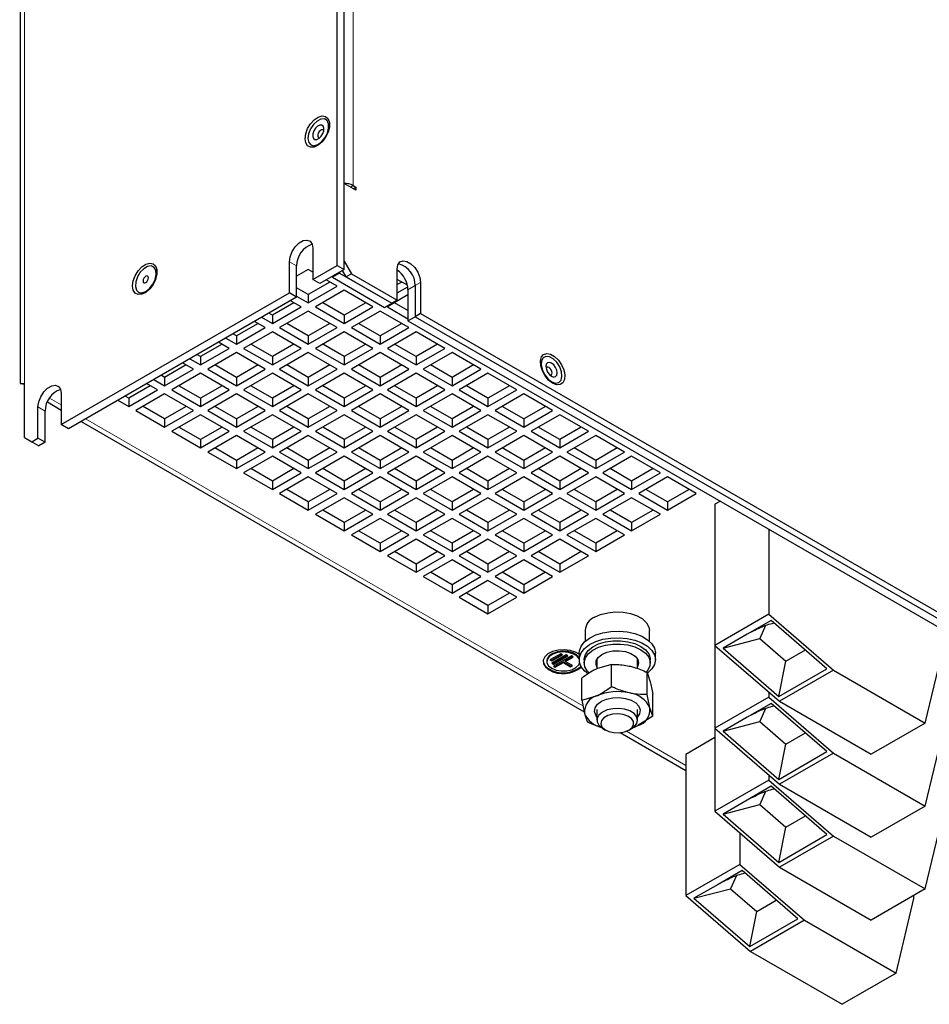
# Model space of a CAD drawing. Header units: millimetres. Extents: x 5 to 418, y 2 to 292.
# Tile 9 of 15: x 337 to 384, y 60 to 112. Entities that reach past the tile are written whole.
import ezdxf

# ---------------------------------------------------------------- set-up
doc = ezdxf.new("R2010")
doc.units = ezdxf.units.MM

msp = doc.modelspace()

# ---------------------------------------------------------------- linework, layer by layer
at = {"color": 7, "linetype": 'Continuous', "lineweight": 25}
for p, q in [((353.382, 98.7602), (353.382, 188.0353)), ((353.7591, 98.5425), (353.7591, 187.8176)), ((336.7428, 174.6457), (336.7428, 92.556)), ((353.7591, 98.978), (353.7591, 103.0607)), ((354.3719, 102.7069), (353.7591, 103.0607)), ((354.2305, 102.9519), (354.3719, 102.8702)), ((354.2305, 102.7886), (354.3719, 102.8702)), ((354.3719, 102.8702), (354.3719, 102.7069)), ((352.1092, 99.6585), (352.1092, 98.0254)), ((350.8835, 97.3179), (350.8835, 98.951)), ((351.2606, 97.1002), (351.2606, 98.7333)), ((352.1092, 98.0254), (353.382, 98.7602)), ((353.382, 98.7602), (353.7591, 98.5425)), ((353.7591, 98.978), (354.1362, 98.3248)), ((343.735, 98.6918), (343.7256, 98.6972)), ((351.8735, 98.543), (351.2606, 98.1893)), ((352.1092, 98.407), (351.8735, 98.543)), ((353.7591, 98.5425), (352.4863, 97.8077)), ((353.5139, 98.3575), (353.1368, 98.1397)), ((353.5139, 98.401), (353.5139, 98.3575)), ((353.5139, 98.3575), (356.2575, 96.7736)), ((353.8534, 98.1615), (353.6648, 98.4881)), ((354.1362, 98.3248), (353.8534, 98.1615)), ((354.1362, 98.3248), (356.5404, 96.9369)), ((356.5404, 96.9369), (356.5404, 98.57)), ((353.0048, 97.8899), (351.8735, 97.2369)), ((352.4863, 97.8077), (352.1092, 98.0254)), ((353.382, 97.6722), (352.8167, 97.9985)), ((353.1368, 98.1833), (353.1368, 98.1397)), ((353.1368, 98.1397), (355.8804, 96.5559)), ((353.8534, 98.1615), (356.2575, 96.7736)), ((357.0763, 97.7166), (356.5404, 98.026)), ((356.776, 97.8899), (356.5404, 97.7539)), ((357.4832, 97.6991), (357.4832, 96.0661)), ((357.766, 97.8624), (357.766, 96.2293)), ((338.9098, 90.4056), (350.8835, 97.3179)), ((342.9524, 97.3577), (342.9617, 97.3523)), ((351.2606, 97.1002), (350.8835, 97.3179)), ((351.8735, 97.2369), (351.2606, 97.5906)), ((351.8735, 96.8014), (353.382, 97.6722)), ((351.8735, 97.2369), (351.8735, 96.8014)), ((353.7591, 97.4545), (352.2506, 96.5837)), ((355.2676, 96.5837), (353.7591, 97.4545)), ((357.1061, 97.2096), (356.0218, 96.5837)), ((356.5404, 97.3184), (357.0925, 97.6372)), ((357.1061, 97.4814), (357.1061, 95.8484)), ((351.2606, 97.1002), (339.287, 90.1879)), ((351.1192, 96.8014), (349.9878, 96.1483)), ((351.4963, 96.5837), (350.9311, 96.91)), ((351.2606, 97.1551), (351.8735, 96.8014)), ((353.7591, 96.1483), (352.6278, 96.8014)), ((354.8904, 96.8014), (353.7591, 96.1483)), ((355.8804, 96.5559), (356.2575, 96.7736)), ((356.5404, 96.9369), (356.2575, 96.7736)), ((357.1061, 96.3932), (356.399, 96.8014)), ((349.9878, 96.1483), (349.7998, 96.2569)), ((349.9878, 95.7128), (351.4963, 96.5837)), ((349.9878, 96.1483), (349.9878, 95.7128)), ((351.8735, 96.3659), (350.365, 95.4951)), ((353.382, 95.4951), (351.8735, 96.3659)), ((352.2506, 96.5837), (353.7591, 95.7128)), ((353.7591, 95.7128), (355.2676, 96.5837)), ((353.7591, 96.1483), (353.7591, 95.7128)), ((355.6447, 96.3659), (354.1362, 95.4951)), ((357.1532, 95.4951), (355.6447, 96.3659)), ((356.0218, 96.5837), (357.1061, 95.9577)), ((357.766, 96.2293), (357.4832, 96.0661)), ((357.766, 96.2293), (394.2527, 75.166)), ((349.2335, 95.7129), (348.1022, 95.0598)), ((349.6107, 95.4951), (349.0455, 95.8214)), ((349.4226, 96.0391), (349.9878, 95.7128)), ((351.8735, 95.0598), (350.7422, 95.7129)), ((353.0048, 95.7129), (351.8735, 95.0598)), ((355.6447, 95.0598), (354.5134, 95.7129)), ((356.776, 95.7129), (355.6447, 95.0598)), ((357.1061, 95.8484), (357.4832, 96.0661)), ((357.1061, 95.8484), (393.5928, 74.785)), ((357.4832, 96.0661), (393.9699, 75.0027)), ((348.1022, 95.0598), (347.9142, 95.1683)), ((348.1022, 94.6243), (349.6107, 95.4951)), ((349.9878, 95.2774), (348.4793, 94.4066)), ((351.4963, 94.4066), (349.9878, 95.2774)), ((350.365, 95.4951), (351.8735, 94.6243)), ((351.8735, 94.6243), (353.382, 95.4951)), ((353.7591, 95.2774), (352.2506, 94.4066)), ((355.2676, 94.4066), (353.7591, 95.2774)), ((354.1362, 95.4951), (355.6447, 94.6243)), ((355.6447, 94.6243), (357.1532, 95.4951)), ((357.5303, 95.2774), (356.0218, 94.4066)), ((359.0388, 94.4066), (357.5303, 95.2774)), ((347.3479, 94.6243), (346.2166, 93.9712)), ((347.7251, 94.4066), (347.1599, 94.7329)), ((347.537, 94.9506), (348.1022, 94.6243)), ((348.1022, 95.0598), (348.1022, 94.6243)), ((349.9878, 93.9712), (348.8565, 94.6243)), ((351.1192, 94.6243), (349.9878, 93.9712)), ((351.8735, 95.0598), (351.8735, 94.6243)), ((353.7591, 93.9712), (352.6278, 94.6243)), ((354.8904, 94.6243), (353.7591, 93.9712)), ((355.6447, 95.0598), (355.6447, 94.6243)), ((357.5303, 93.9712), (356.399, 94.6243)), ((358.6616, 94.6243), (357.5303, 93.9712)), ((346.2166, 93.9712), (346.0286, 94.0798)), ((346.2166, 93.5357), (347.7251, 94.4066)), ((348.1022, 94.1889), (346.5937, 93.318)), ((349.6107, 93.318), (348.1022, 94.1889)), ((348.4793, 94.4066), (349.9878, 93.5357)), ((349.9878, 93.5357), (351.4963, 94.4066)), ((351.8735, 94.1889), (350.365, 93.318)), ((353.382, 93.318), (351.8735, 94.1889)), ((352.2506, 94.4066), (353.7591, 93.5357)), ((353.7591, 93.5357), (355.2676, 94.4066)), ((355.6447, 94.1889), (354.1362, 93.318)), ((357.1532, 93.318), (355.6447, 94.1889)), ((356.0218, 94.4066), (357.5303, 93.5357)), ((357.5303, 93.5357), (359.0388, 94.4066)), ((359.4159, 94.1889), (357.9074, 93.318)), ((360.9244, 93.318), (359.4159, 94.1889)), ((345.8395, 93.318), (345.2743, 93.6443)), ((345.6514, 93.862), (346.2166, 93.5357)), ((346.2166, 93.9712), (346.2166, 93.5357)), ((349.9878, 93.9712), (349.9878, 93.5357)), ((353.7591, 93.9712), (353.7591, 93.5357)), ((357.5303, 93.9712), (357.5303, 93.5357)), ((345.4623, 93.5358), (344.331, 92.8827)), ((344.331, 92.4472), (345.8395, 93.318)), ((346.2166, 93.1003), (344.7081, 92.2295)), ((347.7251, 92.2295), (346.2166, 93.1003)), ((346.5937, 93.318), (348.1022, 92.4472)), ((348.1022, 92.8827), (346.9709, 93.5358)), ((349.2335, 93.5358), (348.1022, 92.8827)), ((348.1022, 92.4472), (349.6107, 93.318)), ((349.9878, 93.1003), (348.4793, 92.2295)), ((351.4963, 92.2295), (349.9878, 93.1003)), ((350.365, 93.318), (351.8735, 92.4472)), ((351.8735, 92.8827), (350.7422, 93.5358)), ((353.0048, 93.5358), (351.8735, 92.8827)), ((351.8735, 92.4472), (353.382, 93.318)), ((353.7591, 93.1003), (352.2506, 92.2295)), ((355.2676, 92.2295), (353.7591, 93.1003)), ((354.1362, 93.318), (355.6447, 92.4472)), ((355.6447, 92.8827), (354.5134, 93.5358)), ((356.776, 93.5358), (355.6447, 92.8827)), ((355.6447, 92.4472), (357.1532, 93.318)), ((357.5303, 93.1003), (356.0218, 92.2295)), ((359.0388, 92.2295), (357.5303, 93.1003)), ((357.9074, 93.318), (359.4159, 92.4472)), ((359.4159, 92.8827), (358.2846, 93.5358)), ((360.5472, 93.5358), (359.4159, 92.8827)), ((359.4159, 92.4472), (360.9244, 93.318)), ((361.3016, 93.1003), (359.7931, 92.2295)), ((362.81, 92.2295), (361.3016, 93.1003)), ((336.9771, 89.7254), (336.9771, 92.556)), ((343.9539, 92.2295), (343.3886, 92.5558)), ((343.7658, 92.7735), (344.331, 92.4472)), ((344.331, 92.8827), (344.1429, 92.9912)), ((344.331, 92.8827), (344.331, 92.4472)), ((348.1022, 92.8827), (348.1022, 92.4472)), ((351.8735, 92.8827), (351.8735, 92.4472)), ((355.6447, 92.8827), (355.6447, 92.4472)), ((359.4159, 92.8827), (359.4159, 92.4472)), ((338.9098, 92.0387), (338.9098, 90.4056)), ((343.5767, 92.4472), (342.4454, 91.7941)), ((342.4454, 91.3586), (343.9539, 92.2295)), ((344.331, 92.0118), (342.8225, 91.1409)), ((345.8395, 91.1409), (344.331, 92.0118)), ((344.7081, 92.2295), (346.2166, 91.3586)), ((346.2166, 91.7941), (345.0853, 92.4472)), ((347.3479, 92.4472), (346.2166, 91.7941)), ((346.2166, 91.3586), (347.7251, 92.2295)), ((348.1022, 92.0118), (346.5937, 91.1409)), ((349.6107, 91.1409), (348.1022, 92.0118)), ((348.4793, 92.2295), (349.9878, 91.3586)), ((349.9878, 91.7941), (348.8565, 92.4472)), ((351.1192, 92.4472), (349.9878, 91.7941)), ((349.9878, 91.3586), (351.4963, 92.2295)), ((351.8735, 92.0118), (350.365, 91.1409)), ((353.382, 91.1409), (351.8735, 92.0118)), ((352.2506, 92.2295), (353.7591, 91.3586)), ((353.7591, 91.7941), (352.6278, 92.4472)), ((354.8904, 92.4472), (353.7591, 91.7941)), ((353.7591, 91.3586), (355.2676, 92.2295)), ((355.6447, 92.0118), (354.1362, 91.1409)), ((357.1532, 91.1409), (355.6447, 92.0118)), ((356.0218, 92.2295), (357.5303, 91.3586)), ((357.5303, 91.7941), (356.399, 92.4472)), ((358.6616, 92.4472), (357.5303, 91.7941)), ((357.5303, 91.3586), (359.0388, 92.2295)), ((359.4159, 92.0118), (357.9074, 91.1409)), ((360.9244, 91.1409), (359.4159, 92.0118)), ((359.7931, 92.2295), (361.3016, 91.3586)), ((361.3016, 91.7941), (360.1702, 92.4472)), ((362.4329, 92.4472), (361.3016, 91.7941)), ((361.3016, 91.3586), (362.81, 92.2295)), ((363.1872, 92.0118), (361.6787, 91.1409)), ((364.6957, 91.1409), (363.1872, 92.0118)), ((338.1766, 91.5931), (338.9098, 91.1698)), ((341.8801, 91.6849), (342.4454, 91.3586)), ((342.4454, 91.7941), (342.2573, 91.9027)), ((342.4454, 91.7941), (342.4454, 91.3586)), ((346.2166, 91.7941), (346.2166, 91.3586)), ((349.9878, 91.7941), (349.9878, 91.3586)), ((353.7591, 91.7941), (353.7591, 91.3586)), ((357.5303, 91.7941), (357.5303, 91.3586)), ((361.3016, 91.7941), (361.3016, 91.3586)), ((337.6842, 89.6981), (337.6842, 91.3312)), ((338.0613, 89.4804), (338.0613, 91.1135)), ((342.8225, 91.1409), (344.331, 90.2701)), ((344.331, 90.7056), (343.1997, 91.3587)), ((345.4623, 91.3587), (344.331, 90.7056)), ((344.331, 90.2701), (345.8395, 91.1409)), ((346.5937, 91.1409), (348.1022, 90.2701)), ((348.1022, 90.7056), (346.9709, 91.3587)), ((349.2335, 91.3587), (348.1022, 90.7056)), ((348.1022, 90.2701), (349.6107, 91.1409)), ((350.365, 91.1409), (351.8735, 90.2701)), ((351.8735, 90.7056), (350.7422, 91.3587)), ((353.0048, 91.3587), (351.8735, 90.7056)), ((351.8735, 90.2701), (353.382, 91.1409)), ((354.1362, 91.1409), (355.6447, 90.2701)), ((355.6447, 90.7056), (354.5134, 91.3587)), ((356.776, 91.3587), (355.6447, 90.7056)), ((355.6447, 90.2701), (357.1532, 91.1409)), ((357.9074, 91.1409), (359.4159, 90.2701)), ((359.4159, 90.7056), (358.2846, 91.3587)), ((360.5472, 91.3587), (359.4159, 90.7056)), ((359.4159, 90.2701), (360.9244, 91.1409)), ((361.6787, 91.1409), (363.1872, 90.2701)), ((363.1872, 90.7056), (362.0559, 91.3587)), ((364.3185, 91.3587), (363.1872, 90.7056)), ((363.1872, 90.2701), (364.6957, 91.1409)), ((339.9488, 90.57), (366.3565, 75.3252)), ((344.331, 90.7056), (344.331, 90.2701)), ((346.2166, 90.9232), (344.7081, 90.0524)), ((347.7251, 90.0524), (346.2166, 90.9232)), ((348.1022, 90.7056), (348.1022, 90.2701)), ((349.9878, 90.9232), (348.4793, 90.0524)), ((351.4963, 90.0524), (349.9878, 90.9232)), ((351.8735, 90.7056), (351.8735, 90.2701)), ((353.7591, 90.9232), (352.2506, 90.0524)), ((355.2676, 90.0524), (353.7591, 90.9232)), ((355.6447, 90.7056), (355.6447, 90.2701)), ((357.5303, 90.9232), (356.0218, 90.0524)), ((359.0388, 90.0524), (357.5303, 90.9232)), ((359.4159, 90.7056), (359.4159, 90.2701)), ((361.3016, 90.9232), (359.7931, 90.0524)), ((362.81, 90.0524), (361.3016, 90.9232)), ((363.1872, 90.7056), (363.1872, 90.2701)), ((365.0728, 90.9232), (363.5643, 90.0524)), ((366.5813, 90.0524), (365.0728, 90.9232)), ((339.287, 90.1879), (338.9098, 90.4056)), ((344.7081, 90.0524), (346.2166, 89.1816)), ((346.2166, 89.617), (345.0853, 90.2701)), ((347.3479, 90.2701), (346.2166, 89.617)), ((346.2166, 89.1816), (347.7251, 90.0524)), ((348.4793, 90.0524), (349.9878, 89.1816)), ((349.9878, 89.617), (348.8565, 90.2701)), ((351.1192, 90.2701), (349.9878, 89.617)), ((349.9878, 89.1816), (351.4963, 90.0524)), ((352.2506, 90.0524), (353.7591, 89.1816)), ((353.7591, 89.617), (352.6278, 90.2701)), ((354.8904, 90.2701), (353.7591, 89.617)), ((353.7591, 89.1816), (355.2676, 90.0524)), ((356.0218, 90.0524), (357.5303, 89.1816)), ((357.5303, 89.617), (356.399, 90.2701)), ((358.6616, 90.2701), (357.5303, 89.617)), ((357.5303, 89.1816), (359.0388, 90.0524)), ((359.7931, 90.0524), (361.3016, 89.1816)), ((361.3016, 89.617), (360.1702, 90.2701)), ((362.4329, 90.2701), (361.3016, 89.617)), ((361.3016, 89.1816), (362.81, 90.0524)), ((363.5643, 90.0524), (365.0728, 89.1816)), ((365.0728, 89.617), (363.9415, 90.2701)), ((366.2041, 90.2701), (365.0728, 89.617)), ((365.0728, 89.1816), (366.5813, 90.0524)), ((336.9771, 89.7254), (337.3542, 89.5076)), ((337.3542, 89.5076), (337.6842, 89.6981)), ((337.3542, 89.5076), (337.7313, 89.2899)), ((338.0613, 89.4804), (337.6842, 89.6981)), ((338.0613, 89.4804), (337.7313, 89.2899)), ((346.2166, 89.617), (346.2166, 89.1816)), ((348.1022, 89.8347), (346.5937, 88.9638)), ((349.6107, 88.9638), (348.1022, 89.8347)), ((349.9878, 89.617), (349.9878, 89.1816)), ((351.8735, 89.8347), (350.365, 88.9638)), ((353.382, 88.9638), (351.8735, 89.8347)), ((353.7591, 89.617), (353.7591, 89.1816)), ((355.6447, 89.8347), (354.1362, 88.9638)), ((357.1532, 88.9638), (355.6447, 89.8347)), ((357.5303, 89.617), (357.5303, 89.1816)), ((359.4159, 89.8347), (357.9074, 88.9638)), ((360.9244, 88.9638), (359.4159, 89.8347)), ((361.3016, 89.617), (361.3016, 89.1816)), ((363.1872, 89.8347), (361.6787, 88.9638)), ((364.6957, 88.9638), (363.1872, 89.8347)), ((365.0728, 89.617), (365.0728, 89.1816)), ((366.9584, 89.8347), (365.4499, 88.9638)), ((368.4669, 88.9638), (366.9584, 89.8347)), ((346.5937, 88.9638), (348.1022, 88.093)), ((348.1022, 88.5285), (346.9709, 89.1816)), ((349.2335, 89.1816), (348.1022, 88.5285)), ((348.1022, 88.093), (349.6107, 88.9638)), ((350.365, 88.9638), (351.8735, 88.093)), ((351.8735, 88.5285), (350.7422, 89.1816)), ((353.0048, 89.1816), (351.8735, 88.5285)), ((351.8735, 88.093), (353.382, 88.9638)), ((354.1362, 88.9638), (355.6447, 88.093)), ((355.6447, 88.5285), (354.5134, 89.1816)), ((356.776, 89.1816), (355.6447, 88.5285)), ((355.6447, 88.093), (357.1532, 88.9638)), ((357.9074, 88.9638), (359.4159, 88.093)), ((359.4159, 88.5285), (358.2846, 89.1816)), ((360.5472, 89.1816), (359.4159, 88.5285)), ((359.4159, 88.093), (360.9244, 88.9638)), ((361.6787, 88.9638), (363.1872, 88.093)), ((363.1872, 88.5285), (362.0559, 89.1816)), ((364.3185, 89.1816), (363.1872, 88.5285)), ((363.1872, 88.093), (364.6957, 88.9638)), ((365.4499, 88.9638), (366.9584, 88.093)), ((366.9584, 88.5285), (365.8271, 89.1816)), ((368.0897, 89.1816), (366.9584, 88.5285)), ((366.9584, 88.093), (368.4669, 88.9638)), ((348.1022, 88.5285), (348.1022, 88.093)), ((349.9878, 88.7461), (348.4793, 87.8753)), ((351.4963, 87.8753), (349.9878, 88.7461)), ((351.8735, 88.5285), (351.8735, 88.093)), ((353.7591, 88.7461), (352.2506, 87.8753)), ((355.2676, 87.8753), (353.7591, 88.7461)), ((355.6447, 88.5285), (355.6447, 88.093)), ((357.5303, 88.7461), (356.0218, 87.8753)), ((359.0388, 87.8753), (357.5303, 88.7461)), ((359.4159, 88.5285), (359.4159, 88.093)), ((361.3016, 88.7461), (359.7931, 87.8753)), ((362.81, 87.8753), (361.3016, 88.7461)), ((363.1872, 88.5285), (363.1872, 88.093)), ((365.0728, 88.7461), (363.5643, 87.8753)), ((366.5813, 87.8753), (365.0728, 88.7461)), ((366.9584, 88.5285), (366.9584, 88.093)), ((368.844, 88.7461), (367.3355, 87.8753)), ((370.3525, 87.8753), (368.844, 88.7461)), ((348.4793, 87.8753), (349.9878, 87.0045)), ((349.9878, 87.44), (348.8565, 88.093)), ((351.1192, 88.093), (349.9878, 87.44)), ((349.9878, 87.0045), (351.4963, 87.8753)), ((352.2506, 87.8753), (353.7591, 87.0045)), ((353.7591, 87.44), (352.6278, 88.093)), ((354.8904, 88.093), (353.7591, 87.44)), ((353.7591, 87.0045), (355.2676, 87.8753)), ((356.0218, 87.8753), (357.5303, 87.0045)), ((357.5303, 87.44), (356.399, 88.093)), ((358.6616, 88.093), (357.5303, 87.44)), ((357.5303, 87.0045), (359.0388, 87.8753)), ((359.7931, 87.8753), (361.3016, 87.0045)), ((361.3016, 87.44), (360.1702, 88.093)), ((362.4329, 88.093), (361.3016, 87.44)), ((361.3016, 87.0045), (362.81, 87.8753)), ((363.5643, 87.8753), (365.0728, 87.0045)), ((365.0728, 87.44), (363.9415, 88.093)), ((366.2041, 88.093), (365.0728, 87.44)), ((365.0728, 87.0045), (366.5813, 87.8753)), ((367.3355, 87.8753), (368.844, 87.0045)), ((368.844, 87.44), (367.7127, 88.093)), ((369.9753, 88.093), (368.844, 87.44)), ((368.844, 87.0045), (370.3525, 87.8753)), ((349.9878, 87.44), (349.9878, 87.0045)), ((351.8735, 87.6576), (350.365, 86.7868)), ((353.382, 86.7868), (351.8735, 87.6576)), ((353.7591, 87.44), (353.7591, 87.0045)), ((355.6447, 87.6576), (354.1362, 86.7868)), ((357.1532, 86.7868), (355.6447, 87.6576)), ((357.5303, 87.44), (357.5303, 87.0045)), ((359.4159, 87.6576), (357.9074, 86.7868)), ((360.9244, 86.7868), (359.4159, 87.6576)), ((361.3016, 87.44), (361.3016, 87.0045)), ((363.1872, 87.6576), (361.6787, 86.7868)), ((364.6957, 86.7868), (363.1872, 87.6576)), ((365.0728, 87.44), (365.0728, 87.0045)), ((366.9584, 87.6576), (365.4499, 86.7868)), ((368.4669, 86.7868), (366.9584, 87.6576)), ((368.844, 87.44), (368.844, 87.0045)), ((370.7296, 87.6576), (369.2211, 86.7868)), ((372.2381, 86.7868), (370.7296, 87.6576)), ((351.8735, 86.3514), (350.7422, 87.0045)), ((353.0048, 87.0045), (351.8735, 86.3514)), ((355.6447, 86.3514), (354.5134, 87.0045)), ((356.776, 87.0045), (355.6447, 86.3514)), ((359.4159, 86.3514), (358.2846, 87.0045)), ((360.5472, 87.0045), (359.4159, 86.3514)), ((363.1872, 86.3514), (362.0559, 87.0045)), ((364.3185, 87.0045), (363.1872, 86.3514)), ((366.9584, 86.3514), (365.8271, 87.0045)), ((368.0897, 87.0045), (366.9584, 86.3514)), ((370.7296, 86.3514), (369.5983, 87.0045)), ((371.861, 87.0045), (370.7296, 86.3514)), ((350.365, 86.7868), (351.8735, 85.9159)), ((351.8735, 85.9159), (353.382, 86.7868)), ((351.8735, 86.3514), (351.8735, 85.9159)), ((353.7591, 86.569), (352.2506, 85.6982)), ((355.2676, 85.6982), (353.7591, 86.569)), ((354.1362, 86.7868), (355.6447, 85.9159)), ((355.6447, 85.9159), (357.1532, 86.7868)), ((355.6447, 86.3514), (355.6447, 85.9159)), ((357.5303, 86.569), (356.0218, 85.6982)), ((359.0388, 85.6982), (357.5303, 86.569)), ((357.9074, 86.7868), (359.4159, 85.9159)), ((359.4159, 85.9159), (360.9244, 86.7868)), ((359.4159, 86.3514), (359.4159, 85.9159)), ((361.3016, 86.569), (359.7931, 85.6982)), ((362.81, 85.6982), (361.3016, 86.569)), ((361.6787, 86.7868), (363.1872, 85.9159)), ((363.1872, 85.9159), (364.6957, 86.7868)), ((363.1872, 86.3514), (363.1872, 85.9159)), ((365.0728, 86.569), (363.5643, 85.6982)), ((366.5813, 85.6982), (365.0728, 86.569)), ((365.4499, 86.7868), (366.9584, 85.9159)), ((366.9584, 85.9159), (368.4669, 86.7868)), ((366.9584, 86.3514), (366.9584, 85.9159)), ((368.844, 86.569), (367.3355, 85.6982)), ((370.3525, 85.6982), (368.844, 86.569)), ((369.2211, 86.7868), (370.7296, 85.9159)), ((370.7296, 85.9159), (372.2381, 86.7868)), ((370.7296, 86.3514), (370.7296, 85.9159)), ((373.501, 86.3837), (373.2187, 86.2207)), ((353.7591, 85.2629), (352.6278, 85.916)), ((354.8904, 85.916), (353.7591, 85.2629)), ((357.5303, 85.2629), (356.399, 85.916)), ((358.6616, 85.916), (357.5303, 85.2629)), ((361.3016, 85.2629), (360.1702, 85.916)), ((362.4329, 85.916), (361.3016, 85.2629)), ((365.0728, 85.2629), (363.9415, 85.916)), ((366.2041, 85.916), (365.0728, 85.2629)), ((368.844, 85.2629), (367.7127, 85.916)), ((369.9753, 85.916), (368.844, 85.2629)), ((373.2187, 86.2207), (373.2187, 78.8174)), ((352.2506, 85.6982), (353.7591, 84.8274)), ((353.7591, 84.8274), (355.2676, 85.6982)), ((355.6447, 85.4805), (354.1362, 84.6097)), ((357.1532, 84.6097), (355.6447, 85.4805)), ((356.0218, 85.6982), (357.5303, 84.8274)), ((357.5303, 84.8274), (359.0388, 85.6982)), ((359.4159, 85.4805), (357.9074, 84.6097)), ((360.9244, 84.6097), (359.4159, 85.4805)), ((359.7931, 85.6982), (361.3016, 84.8274)), ((361.3016, 84.8274), (362.81, 85.6982)), ((363.1872, 85.4805), (361.6787, 84.6097)), ((364.6957, 84.6097), (363.1872, 85.4805)), ((363.5643, 85.6982), (365.0728, 84.8274)), ((365.0728, 84.8274), (366.5813, 85.6982)), ((366.9584, 85.4805), (365.4499, 84.6097)), ((368.4669, 84.6097), (366.9584, 85.4805)), ((367.3355, 85.6982), (368.844, 84.8274)), ((368.844, 84.8274), (370.3525, 85.6982)), ((353.7591, 85.2629), (353.7591, 84.8274)), ((355.6447, 84.1743), (354.5134, 84.8274)), ((356.776, 84.8274), (355.6447, 84.1743)), ((357.5303, 85.2629), (357.5303, 84.8274)), ((359.4159, 84.1743), (358.2846, 84.8274)), ((360.5472, 84.8274), (359.4159, 84.1743)), ((361.3016, 85.2629), (361.3016, 84.8274)), ((363.1872, 84.1743), (362.0559, 84.8274)), ((364.3185, 84.8274), (363.1872, 84.1743)), ((365.0728, 85.2629), (365.0728, 84.8274)), ((366.9584, 84.1743), (365.8271, 84.8274)), ((368.0897, 84.8274), (366.9584, 84.1743)), ((368.844, 85.2629), (368.844, 84.8274)), ((376.0471, 84.9139), (376.0471, 80.4502)), ((354.1362, 84.6097), (355.6447, 83.7388)), ((355.6447, 83.7388), (357.1532, 84.6097)), ((357.5303, 84.392), (356.0218, 83.5211)), ((359.0388, 83.5211), (357.5303, 84.392)), ((357.9074, 84.6097), (359.4159, 83.7388)), ((359.4159, 83.7388), (360.9244, 84.6097)), ((361.3016, 84.392), (359.7931, 83.5211)), ((362.81, 83.5211), (361.3016, 84.392)), ((361.6787, 84.6097), (363.1872, 83.7388)), ((363.1872, 83.7388), (364.6957, 84.6097)), ((365.0728, 84.392), (363.5643, 83.5211)), ((366.5813, 83.5211), (365.0728, 84.392)), ((365.4499, 84.6097), (366.9584, 83.7388)), ((366.9584, 83.7388), (368.4669, 84.6097)), ((355.6447, 84.1743), (355.6447, 83.7388)), ((357.5303, 83.0858), (356.399, 83.7389)), ((358.6616, 83.7389), (357.5303, 83.0858)), ((359.4159, 84.1743), (359.4159, 83.7388)), ((361.3016, 83.0858), (360.1702, 83.7389)), ((362.4329, 83.7389), (361.3016, 83.0858)), ((363.1872, 84.1743), (363.1872, 83.7388)), ((365.0728, 83.0858), (363.9415, 83.7389)), ((366.2041, 83.7389), (365.0728, 83.0858)), ((366.9584, 84.1743), (366.9584, 83.7388)), ((356.0218, 83.5211), (357.5303, 82.6503)), ((357.5303, 82.6503), (359.0388, 83.5211)), ((359.4159, 83.3034), (357.9074, 82.4326)), ((360.9244, 82.4326), (359.4159, 83.3034)), ((359.7931, 83.5211), (361.3016, 82.6503)), ((361.3016, 82.6503), (362.81, 83.5211)), ((363.1872, 83.3034), (361.6787, 82.4326)), ((364.6957, 82.4326), (363.1872, 83.3034)), ((363.5643, 83.5211), (365.0728, 82.6503)), ((365.0728, 82.6503), (366.5813, 83.5211)), ((357.5303, 83.0858), (357.5303, 82.6503)), ((361.3016, 83.0858), (361.3016, 82.6503)), ((365.0728, 83.0858), (365.0728, 82.6503)), ((357.9074, 82.4326), (359.4159, 81.5617)), ((359.4159, 81.9972), (358.2846, 82.6503)), ((360.5472, 82.6503), (359.4159, 81.9972)), ((359.4159, 81.5617), (360.9244, 82.4326)), ((361.3016, 82.2149), (359.7931, 81.344)), ((362.81, 81.344), (361.3016, 82.2149)), ((361.6787, 82.4326), (363.1872, 81.5617)), ((363.1872, 81.9972), (362.0559, 82.6503)), ((364.3185, 82.6503), (363.1872, 81.9972)), ((363.1872, 81.5617), (364.6957, 82.4326)), ((359.4159, 81.9972), (359.4159, 81.5617)), ((363.1872, 81.9972), (363.1872, 81.5617)), ((359.7931, 81.344), (361.3016, 80.4732)), ((361.3016, 80.9087), (360.1702, 81.5618)), ((362.4329, 81.5618), (361.3016, 80.9087)), ((361.3016, 80.4732), (362.81, 81.344)), ((361.3016, 80.9087), (361.3016, 80.4732)), ((376.0471, 80.4502), (373.2187, 78.8174)), ((376.1706, 80.1255), (374.9073, 79.3962)), ((376.0471, 80.4502), (379.4412, 77.511)), ((379.0975, 77.5909), (376.1706, 80.1255)), ((366.4031, 79.6024), (366.4031, 79.0318)), ((369.7764, 79.0318), (369.7764, 79.6024)), ((375.8717, 79.8585), (375.5679, 79.1705)), ((374.9073, 79.3962), (373.6439, 78.6669)), ((373.6439, 78.6669), (375.5679, 79.1705)), ((375.5679, 79.1705), (376.9399, 77.9824)), ((373.2187, 78.8174), (373.2187, 74.4632)), ((373.2187, 78.8174), (376.6128, 75.8782)), ((373.6439, 78.6669), (376.5708, 76.1322)), ((376.9399, 77.9824), (377.9632, 78.5732)), ((384.2495, 74.7352), (385.1923, 78.6547)), ((365.1199, 78.3778), (364.5542, 78.0512)), ((364.5542, 78.0512), (364.6485, 77.9968)), ((364.592, 78.073), (364.6485, 78.0403)), ((364.6485, 78.0403), (365.1765, 78.3451)), ((365.4028, 78.3233), (364.6485, 77.8879)), ((364.6485, 77.9968), (365.2142, 78.3233)), ((364.7428, 77.877), (365.4593, 78.2907)), ((365.6856, 78.2689), (364.7428, 77.7246)), ((364.7428, 77.8335), (365.4971, 78.2689)), ((365.2142, 78.3233), (365.1199, 78.3778)), ((365.3556, 78.0131), (365.7422, 78.2362)), ((365.3556, 77.9695), (365.7799, 78.2145)), ((365.4971, 78.2689), (365.4028, 78.3233)), ((365.7799, 78.2145), (365.6856, 78.2689)), ((366.0898, 78.4113), (366.0898, 78.0629)), ((366.3564, 78.0629), (366.3564, 77.8887)), ((367.0231, 78.0859), (367.0231, 77.5862)), ((369.1564, 77.5909), (369.1564, 78.0859)), ((369.8231, 77.8887), (369.8231, 78.0629)), ((370.0898, 78.0629), (370.0898, 78.4113)), ((364.3947, 78.0131), (364.3947, 77.9695)), ((364.6485, 78.0403), (364.6485, 77.9968)), ((364.6485, 77.8879), (364.7428, 77.8335)), ((364.6862, 77.9097), (364.7428, 77.877)), ((364.7428, 77.877), (364.7428, 77.8335)), ((364.7428, 77.7246), (364.8371, 77.6702)), ((364.7805, 77.7464), (364.8371, 77.7137)), ((364.8371, 77.7137), (365.2613, 77.9587)), ((364.8371, 77.6702), (365.2613, 77.9151)), ((364.8371, 77.7137), (364.8371, 77.6702)), ((365.2613, 77.9587), (365.6385, 77.741)), ((365.2613, 77.9587), (365.2613, 77.9151)), ((365.2613, 77.9151), (365.6385, 77.6974)), ((365.3556, 78.0131), (365.3556, 77.9695)), ((365.7328, 77.7518), (365.3556, 77.9695)), ((365.6385, 77.741), (365.695, 77.7736)), ((365.6385, 77.6974), (365.7328, 77.7518)), ((365.6385, 77.741), (365.6385, 77.6974)), ((367.0231, 77.8658), (366.98, 77.9758)), ((367.788, 77.8158), (367.0067, 77.5812)), ((367.788, 76.6533), (367.788, 77.8158)), ((369.1996, 77.9758), (369.1564, 77.8658)), ((376.5708, 76.1322), (376.9399, 77.9824)), ((376.5708, 76.1322), (379.0975, 77.5909)), ((366.2254, 75.9313), (366.2254, 77.0938)), ((369.6524, 76.233), (369.6524, 77.3955)), ((369.6524, 77.3955), (369.8033, 76.9508)), ((379.4412, 77.511), (376.6128, 75.8782)), ((379.4412, 77.511), (384.2495, 74.7352)), ((366.2254, 75.9313), (367.0067, 76.1659)), ((369.9542, 75.0908), (369.9542, 76.2533)), ((376.0471, 76.0961), (373.2187, 74.4632)), ((376.0471, 76.3681), (376.0471, 76.0961)), ((376.0471, 76.0961), (379.4412, 73.1568)), ((366.2254, 75.9313), (366.3763, 75.2338)), ((369.9542, 75.0908), (369.8033, 75.5355)), ((376.1706, 75.7713), (374.9073, 75.042)), ((375.8717, 75.5043), (375.5679, 74.8164)), ((379.0975, 73.2367), (376.1706, 75.7713)), ((376.6128, 75.8782), (381.4211, 73.1024)), ((367.0231, 75.4469), (367.0231, 74.8919)), ((369.1564, 74.8919), (369.1564, 75.4469)), ((369.9542, 75.0908), (369.1728, 74.6034)), ((374.9073, 75.042), (373.6439, 74.3127)), ((367.3354, 74.4566), (367.4801, 74.373)), ((368.6995, 74.373), (368.8441, 74.4566)), ((373.2187, 74.4632), (376.6128, 71.524)), ((373.2187, 74.4632), (373.2187, 70.1091)), ((373.6439, 74.3127), (375.5679, 74.8164)), ((375.5679, 74.8164), (376.9399, 73.6283)), ((384.2495, 74.7352), (381.4211, 73.1024)), ((368.2444, 74.2353), (371.6896, 72.2464)), ((373.2187, 73.9746), (371.6896, 73.0919)), ((373.6439, 74.3127), (376.5708, 71.7781)), ((376.9399, 73.6283), (377.9632, 74.219)), ((384.2495, 70.381), (385.1923, 74.3005)), ((376.5708, 71.7781), (376.9399, 73.6283)), ((371.6896, 73.0919), (371.6896, 65.6886)), ((376.5708, 71.7781), (379.0975, 73.2367)), ((379.4412, 73.1568), (376.6128, 71.524)), ((379.4412, 73.1568), (384.2495, 70.381)), ((376.0471, 72.0139), (376.0471, 71.7419)), ((376.0471, 71.7419), (373.2187, 70.1091)), ((376.1706, 71.4172), (374.9073, 70.6878)), ((376.0471, 71.7419), (379.4412, 68.8026)), ((379.0975, 68.8825), (376.1706, 71.4172)), ((376.6128, 71.524), (381.4211, 68.7482)), ((375.8717, 71.1502), (375.5679, 70.4622)), ((374.9073, 70.6878), (373.6439, 69.9585)), ((373.6439, 69.9585), (375.5679, 70.4622)), ((375.5679, 70.4622), (376.9399, 69.2741)), ((384.2495, 70.381), (381.4211, 68.7482)), ((373.2187, 70.1091), (376.6128, 67.1698)), ((373.6439, 69.9585), (376.5708, 67.4239)), ((376.9399, 69.2741), (377.9632, 69.8648)), ((384.2495, 66.0269), (385.1923, 69.9463)), ((376.5708, 67.4239), (376.9399, 69.2741)), ((374.5181, 68.9838), (374.5181, 67.3214)), ((376.5708, 67.4239), (379.0975, 68.8825)), ((379.4412, 68.8026), (376.6128, 67.1698)), ((379.4412, 68.8026), (384.2495, 66.0269)), ((374.5181, 67.3214), (371.6896, 65.6886)), ((374.5181, 67.3214), (377.9122, 64.3822)), ((374.6416, 66.9967), (373.3782, 66.2674)), ((374.3427, 66.7297), (374.0389, 66.0417)), ((377.5685, 64.4621), (374.6416, 66.9967)), ((376.6128, 67.1698), (381.4211, 64.394)), ((373.3782, 66.2674), (372.1149, 65.5381)), ((371.6896, 65.6886), (375.0837, 62.7494)), ((372.1149, 65.5381), (374.0389, 66.0417)), ((374.0389, 66.0417), (375.4109, 64.8536)), ((384.2495, 66.0269), (381.4211, 64.394)), ((383.6633, 65.5259), (383.6633, 65.6884)), ((372.1149, 65.5381), (375.0418, 63.0034)), ((375.4109, 64.8536), (376.4342, 65.4444)), ((382.7205, 61.6064), (383.6633, 65.5259)), ((375.0418, 63.0034), (375.4109, 64.8536)), ((375.0418, 63.0034), (377.5685, 64.4621)), ((377.9122, 64.3822), (375.0837, 62.7494)), ((377.9122, 64.3822), (382.7205, 61.6064)), ((375.0837, 62.7494), (379.8921, 59.9736)), ((382.7205, 61.6064), (379.8921, 59.9736))]:
    msp.add_line(p, q, dxfattribs=at)
at = {"color": 7, "linetype": 'Continuous', "lineweight": 18}
for p, q in [((354.2305, 182.864), (354.2305, 102.9519)), ((336.9771, 92.556), (336.9771, 175.2988)), ((354.089, 102.8702), (354.2305, 102.9519)), ((351.2606, 98.7333), (350.8835, 98.951)), ((357.1061, 97.4814), (357.4832, 97.6991)), ((357.766, 97.8624), (357.4832, 97.6991)), ((338.2906, 91.7978), (338.9098, 91.4403)), ((338.0613, 91.1135), (337.6842, 91.3312)), ((340.1831, 90.7053), (366.2896, 75.6343)), ((368.5765, 74.3141), (371.6896, 72.5169))]:
    msp.add_line(p, q, dxfattribs=at)
at = {"color": 7, "linetype": 'Continuous', "lineweight": 25, "flags": 128}
for points in [[(351.7038, 105.4125), (351.7385, 105.6729), (351.8389, 105.9452), (351.9942, 106.1999), (352.1875, 106.4094), (352.3978, 106.5509), (352.6024, 106.6092), (352.7791, 106.5779), (352.9087, 106.4604), (352.9772, 106.2695), (352.9772, 106.0258), (352.9087, 105.7557), (352.7791, 105.4885), (352.6024, 105.2533), (352.3978, 105.0753), (352.1875, 104.974), (351.9942, 104.9604), (351.8389, 105.0358), (351.7385, 105.1921), (351.7038, 105.4125)], [(352.5327, 106.4405), (352.3322, 106.3391), (352.1406, 106.1582), (351.9841, 105.9223), (351.8836, 105.6633), (351.8527, 105.4162), (351.8957, 105.2143), (352.0067, 105.085), (352.1707, 105.0455), (352.3656, 105.1014), (352.565, 105.245), (352.7421, 105.457), (352.8728, 105.7087), (352.9396, 105.9661), (352.9335, 106.1945), (352.8552, 106.363), (352.7153, 106.4489), (352.5327, 106.4405)], [(352.4718, 106.1256), (352.356, 106.0655), (352.2469, 105.9575), (352.1609, 105.8181), (352.1113, 105.6686), (352.1055, 105.5316), (352.1444, 105.428), (352.2221, 105.3736), (352.3268, 105.3767), (352.4426, 105.4368), (352.5517, 105.5448), (352.6376, 105.6841), (352.6873, 105.8337), (352.6931, 105.9707), (352.6542, 106.0743), (352.5765, 106.1287), (352.4718, 106.1256)], [(352.5716, 105.8829), (352.5073, 105.8496), (352.4466, 105.7896), (352.3989, 105.7122), (352.3713, 105.6291), (352.3681, 105.553), (352.3897, 105.4954), (352.4329, 105.4652), (352.4752, 105.4634)], [(352.6864, 105.8293), (352.6729, 105.8545), (352.6297, 105.8847), (352.5716, 105.8829)], [(350.8835, 98.951), (350.9205, 99.2143), (351.0269, 99.4886), (351.1899, 99.7407), (351.3899, 99.9402), (351.6028, 100.0631), (351.8028, 100.0945), (351.9658, 100.0306), (352.0722, 99.8792), (352.1092, 99.6585)], [(342.6528, 97.6834), (342.6875, 97.9438), (342.788, 98.2161), (342.9432, 98.4708), (343.1365, 98.6803), (343.3468, 98.8219), (343.5514, 98.8801), (343.7281, 98.8488), (343.8577, 98.7313), (343.9263, 98.5404), (343.9263, 98.2967), (343.8577, 98.0266), (343.7281, 97.7595), (343.5514, 97.5242), (343.3468, 97.3463), (343.1365, 97.245), (342.9432, 97.2313), (342.788, 97.3067), (342.6875, 97.4631), (342.6528, 97.6834)], [(343.339, 97.396), (343.5365, 97.5527), (343.7074, 97.7735), (343.8285, 98.0286), (343.8835, 98.2835), (343.865, 98.5039), (343.7754, 98.6599), (343.6269, 98.7305), (343.4395, 98.7062), (343.2385, 98.5901), (343.0511, 98.3981), (342.9026, 98.1561), (342.8131, 97.8966), (342.7945, 97.6549), (342.8495, 97.4634), (342.9706, 97.3481), (343.1415, 97.3246), (343.339, 97.396)], [(356.5404, 98.57), (356.5773, 98.7907), (356.6837, 98.9421), (356.8468, 99.006), (357.0468, 98.9746), (357.2596, 98.8517), (357.4596, 98.6522), (357.6226, 98.4001), (357.7291, 98.1258), (357.766, 97.8624)], [(343.339, 97.8641), (343.3931, 97.9078), (343.439, 97.9697), (343.4697, 98.0404), (343.4804, 98.1091), (343.4697, 98.1654), (343.439, 98.2007), (343.3931, 98.2096), (343.339, 98.1908), (343.2849, 98.1471), (343.239, 98.0852), (343.2084, 98.0145), (343.1976, 97.9458), (343.2084, 97.8895), (343.239, 97.8542), (343.2849, 97.8453), (343.339, 97.8641)], [(343.3483, 97.3906), (343.5459, 97.5473), (343.7167, 97.7681), (343.8378, 98.0232), (343.8928, 98.2781), (343.8743, 98.4985), (343.7847, 98.6545), (343.735, 98.6918)], [(364.6957, 92.5773), (364.4875, 92.7376), (364.3019, 92.9608), (364.1589, 93.2226), (364.0742, 93.4947), (364.0567, 93.7476), (364.1086, 93.954), (364.224, 94.0914), (364.3905, 94.1449), (364.5901, 94.1088), (364.8012, 93.987), (365.0008, 93.7926), (365.1673, 93.5468), (365.2828, 93.2761), (365.3346, 93.01), (365.3172, 92.7771), (365.2324, 92.6029), (365.0894, 92.5061), (364.9038, 92.4973), (364.6957, 92.5773)], [(364.8538, 92.5817), (365.0214, 92.6129), (365.1377, 92.735), (365.187, 92.9316), (365.1625, 93.176), (365.0677, 93.4354), (364.9152, 93.6746), (364.7257, 93.8613), (364.5249, 93.9704), (364.3397, 93.9871), (364.1953, 93.9091), (364.1111, 93.747), (364.0985, 93.5227), (364.1592, 93.2665), (364.285, 93.0129), (364.4589, 92.7962), (364.6574, 92.6457), (364.8538, 92.5817)], [(364.7567, 92.9036), (364.8526, 92.9233), (364.9163, 92.9983), (364.9382, 93.117), (364.9149, 93.2616), (364.8499, 93.4099), (364.7531, 93.5394), (364.6393, 93.6303), (364.5258, 93.6689), (364.4299, 93.6492), (364.3661, 93.5742), (364.3443, 93.4555), (364.3676, 93.3109), (364.4326, 93.1626), (364.5294, 93.0331), (364.6432, 92.9422), (364.7567, 92.9036)], [(364.5654, 92.9985), (364.5734, 92.9975), (364.6267, 93.0084), (364.6621, 93.0501), (364.6742, 93.116), (364.6613, 93.1963), (364.6251, 93.2787), (364.5714, 93.3507), (364.5082, 93.4012), (364.4451, 93.4226), (364.3918, 93.4117), (364.3564, 93.37), (364.3541, 93.3644)], [(337.6842, 91.3312), (337.7211, 91.5945), (337.8276, 91.8688), (337.9906, 92.1209), (338.1906, 92.3204), (338.4034, 92.4433), (338.6034, 92.4747), (338.7665, 92.4108), (338.8729, 92.2594), (338.9098, 92.0387)], [(366.8971, 80.2909), (367.2172, 80.4356), (367.588, 80.532), (367.9879, 80.5743), (368.3938, 80.5601), (368.782, 80.4903), (369.13, 80.3688), (369.4175, 80.2029), (369.6278, 80.002), (369.7488, 79.7779), (369.7764, 79.6024)], [(366.0898, 78.4113), (366.1005, 78.5308), (366.1915, 78.7748), (366.3713, 79.0019), (366.6314, 79.2014), (366.9597, 79.3639), (367.3408, 79.4819), (367.757, 79.5498), (368.1887, 79.5645), (368.6158, 79.5252), (369.0183, 79.4339), (369.3774, 79.2948), (369.6763, 79.1143), (369.901, 78.901), (370.041, 78.6648), (370.0898, 78.4167), (370.0898, 78.4113)], [(366.566, 77.3151), (366.3809, 77.4631), (366.1975, 77.6891), (366.1025, 77.9327), (366.1005, 78.1824), (366.1915, 78.4265), (366.3713, 78.6535), (366.6314, 78.853), (366.9597, 79.0155), (367.3408, 79.1335), (367.757, 79.2014), (368.1887, 79.2161), (368.6158, 79.1768), (369.0183, 79.0855), (369.3774, 78.9464), (369.6763, 78.7659), (369.901, 78.5526), (370.041, 78.3164), (370.0898, 78.0683), (370.045, 77.82), (369.9088, 77.583), (369.6879, 77.3687)], [(366.0898, 78.3574), (365.8948, 78.465), (365.6136, 78.5508), (365.3012, 78.5849), (364.9853, 78.5643), (364.6938, 78.4909), (364.4528, 78.3712), (364.2837, 78.2158), (364.2014, 78.0385), (364.2133, 77.8551), (364.3183, 77.6818), (364.5071, 77.5341), (364.5071, 77.5341)], [(366.3564, 78.0629), (366.3577, 78.101), (366.4196, 78.3305), (366.5715, 78.5457), (366.8053, 78.7348), (367.1083, 78.8877), (367.4643, 78.9961), (367.8539, 79.0542), (368.2563, 79.0589), (368.6497, 79.0099), (369.0129, 78.9098), (369.3264, 78.7641), (369.5731, 78.5806), (369.7399, 78.3691), (369.8178, 78.1412), (369.8231, 78.0629)], [(366.6276, 77.3514), (366.5123, 77.474), (366.3892, 77.6952), (366.3577, 77.9268), (366.4196, 78.1563), (366.5715, 78.3715), (366.8053, 78.5606), (367.1083, 78.7135), (367.4643, 78.8219), (367.8539, 78.88), (368.2563, 78.8847), (368.6497, 78.8357), (369.0129, 78.7356), (369.3264, 78.5899), (369.5731, 78.4064), (369.7399, 78.1949), (369.8178, 77.967), (369.8025, 77.7348), (369.6949, 77.511), (369.6138, 77.412)], [(366.0898, 78.1601), (365.9667, 78.3038), (365.7649, 78.4203), (365.5086, 78.4926), (365.2255, 78.513), (364.9463, 78.4792), (364.7012, 78.3949), (364.5168, 78.2692), (364.4131, 78.1158), (364.3947, 78.0131)], [(366.0898, 78.1165), (365.9667, 78.2603), (365.7649, 78.3767), (365.5086, 78.4491), (365.2255, 78.4694), (364.9463, 78.4356), (364.7012, 78.3513), (364.5168, 78.2257), (364.4131, 78.0722), (364.4013, 77.9077), (364.4827, 77.7498), (364.6485, 77.6158), (364.6485, 77.6158)], [(367.0231, 77.6916), (366.979, 77.8061), (366.9861, 77.9988), (367.0913, 78.1817), (367.2853, 78.3385), (367.5507, 78.4555), (367.864, 78.522), (368.1974, 78.5323), (368.5212, 78.4854), (368.8067, 78.3855), (369.0285, 78.2414), (369.1668, 78.066), (369.2095, 77.8749), (369.1564, 77.6916)], [(364.6485, 77.6158), (364.8807, 77.5201), (365.1541, 77.4731), (365.4392, 77.4799), (365.705, 77.5398), (365.9227, 77.6462), (366.0687, 77.7877), (366.1146, 77.8817)], [(366.98, 77.9758), (366.9822, 77.9669), (367.0231, 77.8658)], [(369.1564, 77.8658), (369.1599, 77.872), (369.1996, 77.9758)], [(367.0231, 75.0689), (366.9604, 75.1528), (366.8929, 75.3458), (366.9225, 75.5421), (367.0466, 75.7255), (367.2552, 75.8814), (367.5314, 75.997), (367.8529, 76.063), (368.1935, 76.0741), (368.5258, 76.0293), (368.8227, 75.9322), (369.0603, 75.7909), (369.2192, 75.6166), (369.2866, 75.4235), (369.2571, 75.2273), (369.1564, 75.0689)], [(368.4778, 75.4655), (368.1676, 75.506), (367.8506, 75.492), (367.5548, 75.4246), (367.3066, 75.31), (367.1279, 75.1581), (367.0348, 74.9826), (367.0353, 74.7991), (367.1295, 74.6238), (367.3091, 74.4723), (367.3354, 74.4566)], [(368.8441, 74.4566), (368.9721, 74.5459), (369.1096, 74.7114), (369.1564, 74.893), (369.1085, 75.0744), (368.9701, 75.2397), (368.7534, 75.374), (368.4778, 75.4655)], [(368.4034, 75.1885), (368.1256, 75.2222), (367.844, 75.2019), (367.589, 75.13), (367.3882, 75.0142), (367.2635, 74.867), (367.2284, 74.7044), (367.2865, 74.5441), (367.4318, 74.4033), (367.6483, 74.2974), (367.9127, 74.2378), (368.1962, 74.231), (368.4682, 74.2777), (368.6993, 74.3729), (368.8642, 74.5062), (368.9453, 74.6632), (368.9336, 74.8269), (368.8305, 74.9796), (368.6471, 75.1046), (368.4034, 75.1885)], [(368.9224, 74.507), (368.9869, 74.5285), (369.1728, 74.6034)]]:
    msp.add_lwpolyline(points, dxfattribs=at)
at = {"color": 7, "linetype": 'Continuous', "lineweight": 25}
for centre, radius, start, end in [((353.7783, 102.1028), 0.9619, 61.95976, 91.1441), ((352.4442, 98.7471), 1.1837, 108.17432, 180.66841), ((356.3387, 97.7299), 1.1449, 358.46044, 76.69479), ((355.7817, 97.4267), 1.3255, 2.36813, 55.08379), ((343.1247, 97.6777), 0.3639, 243.39142, 307.91903), ((339.2449, 91.1273), 1.1837, 108.17432, 180.66841), ((367.2185, 79.5388), 0.8179, 113.13813, 175.54173), ((364.7214, 78.0635), 0.5309, 187.8093, 246.1995), ((365.2543, 78.8457), 1.4718, 239.49063, 309.32531), ((365.2533, 78.7886), 1.4596, 239.25615, 310.58699), ((367.2368, 75.331), 0.866, 105.40637, 186.44501), ((368.0956, 73.6046), 2.7831, 77.0301, 113.03189), ((368.5771, 74.977), 1.3474, 24.4898, 83.90195), ((368.9428, 75.4383), 0.866, 285.40637, 6.44501), ((367.5351, 75.7412), 1.2651, 203.64507, 257.30515)]:
    msp.add_arc(centre, radius, start, end, dxfattribs=at)
for points, knots in [([(336.7451, 92.5563), (336.7443, 92.5564), (336.7234, 92.5613), (336.7931, 92.5772), (336.9174, 92.5629), (336.9771, 92.556)], [0, 0, 0, 0, 0.0191766, 0.5289971, 1, 1, 1, 1]), ([(336.8323, 92.5561), (336.8353, 92.5557), (336.8411, 92.5549), (336.8921, 92.5498), (336.9513, 92.5327), (336.9779, 92.5251)], [0, 0, 0, 0, 0.3656493, 0.7155054, 1, 1, 1, 1]), ([(375.1088, 79.5125), (375.239, 79.5803), (375.5222, 79.7276), (375.9294, 79.8928), (376.1979, 79.9644), (376.3194, 79.9967)], [0, 0, 0, 0, 0.318154, 0.6915192, 1, 1, 1, 1]), ([(367.0067, 77.5812), (366.9882, 77.5726), (366.7243, 77.4489), (366.4658, 77.2649), (366.2254, 77.0938)], [0, 0, 0, 0, 0.07021477, 1, 1, 1, 1]), ([(367.788, 77.8158), (367.8569, 77.8172), (368.1606, 77.8231), (368.4762, 77.7718), (368.7202, 77.7321)], [0, 0, 0, 0, 0.2269026, 1, 1, 1, 1]), ([(368.7202, 77.7321), (368.7973, 77.7132), (369.1128, 77.6357), (369.4202, 77.4989), (369.6524, 77.3955)], [0, 0, 0, 0, 0.2443658, 1, 1, 1, 1]), ([(367.0067, 76.1659), (367.0252, 76.1746), (367.2891, 76.2983), (367.5476, 76.4823), (367.788, 76.6533)], [0, 0, 0, 0, 0.0702148, 1, 1, 1, 1]), ([(368.7202, 76.3168), (368.4762, 76.3871), (368.1606, 76.478), (367.8569, 76.6209), (367.788, 76.6533)], [0, 0, 0, 0, 0.7730974, 1, 1, 1, 1]), ([(369.8033, 76.9508), (369.8069, 76.9372), (369.8578, 76.7425), (369.9077, 76.489), (369.9542, 76.2533)], [0, 0, 0, 0, 0.0702148, 1, 1, 1, 1]), ([(369.6524, 76.233), (369.4202, 76.2344), (369.1128, 76.2362), (368.7973, 76.3009), (368.7202, 76.3168)], [0, 0, 0, 0, 0.7556342, 1, 1, 1, 1]), ([(369.8033, 75.5355), (369.7997, 75.5492), (369.7488, 75.7438), (369.6989, 75.9973), (369.6524, 76.233)], [0, 0, 0, 0, 0.07021477, 1, 1, 1, 1]), ([(375.1088, 75.1583), (375.239, 75.2261), (375.5222, 75.3734), (375.9294, 75.5386), (376.1979, 75.6102), (376.3194, 75.6425)], [0, 0, 0, 0, 0.318154, 0.6915192, 1, 1, 1, 1]), ([(366.3763, 75.2338), (366.3798, 75.2204), (366.4308, 75.0293), (366.4807, 74.9049), (366.5271, 74.7891)], [0, 0, 0, 0, 0.0702148, 1, 1, 1, 1]), ([(367.2741, 74.5144), (367.0926, 74.5673), (366.8395, 74.6411), (366.596, 74.7565), (366.5271, 74.7891)], [0, 0, 0, 0, 0.7172514, 1, 1, 1, 1]), ([(369.1728, 74.6034), (369.1543, 74.5947), (369.0806, 74.5601), (369.0085, 74.5437), (368.9545, 74.5314)], [0, 0, 0, 0, 0.2518376, 1, 1, 1, 1]), ([(375.1088, 70.8042), (375.239, 70.8719), (375.5222, 71.0192), (375.9294, 71.1845), (376.1979, 71.256), (376.3194, 71.2884)], [0, 0, 0, 0, 0.31815401, 0.69151921, 1, 1, 1, 1]), ([(373.5798, 66.3837), (373.71, 66.4515), (373.9932, 66.5988), (374.4004, 66.764), (374.6689, 66.8355), (374.7903, 66.8679)], [0, 0, 0, 0, 0.318154, 0.6915192, 1, 1, 1, 1])]:
    msp.add_open_spline(points, degree=3, knots=knots, dxfattribs=at)

doc.saveas('drawing.dxf')
